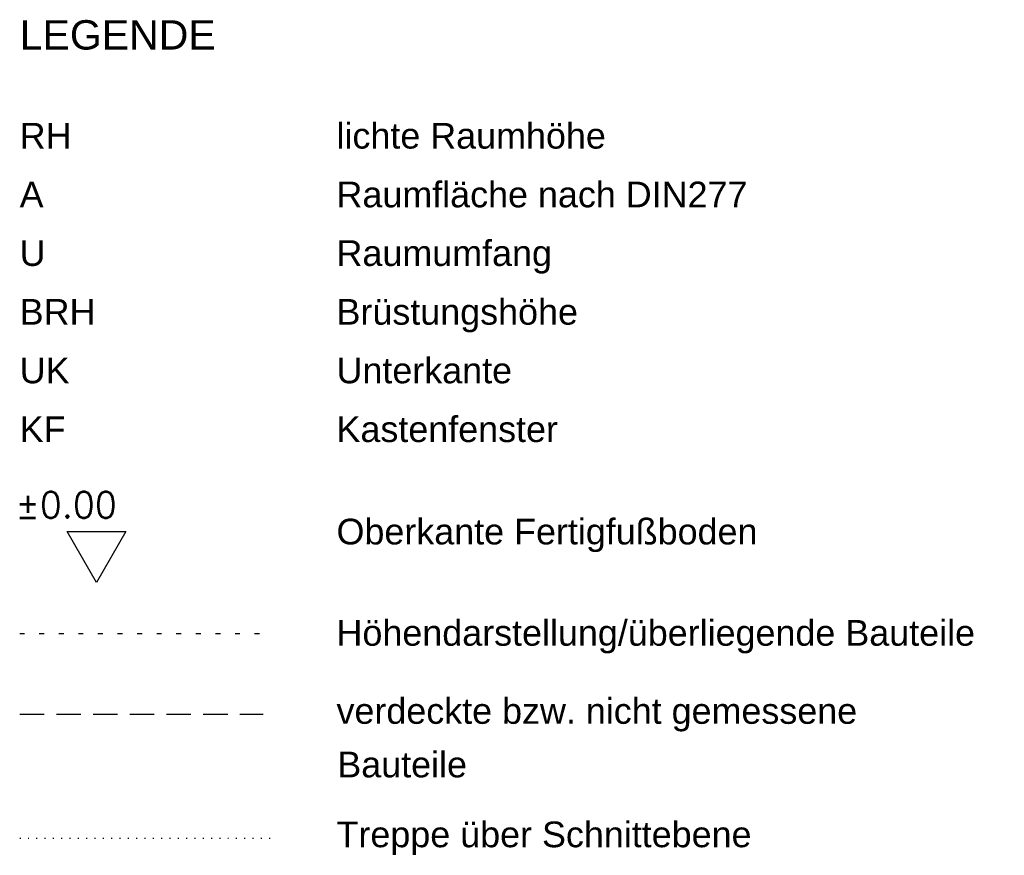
# Model space of a CAD drawing. Header units: metres. Extents: x -5 to 96, y -2 to 83.
import ezdxf

# ---------------------------------------------------------------- set-up
doc = ezdxf.new("R2010")
doc.units = ezdxf.units.M
for name, pattern in [('ACAD_ISO07W100', [3, 0, -3]), ('LINIE_9', [0.2, 0.05, -0.15]), ('VERDECKT', [0.375, 0.25, -0.125])]:
    doc.linetypes.add(name, pattern=pattern)
doc.layers.get('0').update_dxf_attribs({"linetype": 'CONTINUOUS'})
doc.layers.add('A_LAYOUT_LEGENDE', color=7, linetype='CONTINUOUS')
doc.styles.add('ARIAL', font='ARIAL.TTF')
doc.styles.add('Romans', font='romans.shx')

# ---------------------------------------------------------------- blocks, each defined once
blk = doc.blocks.new('Kote0.00')
at = {"flags": 128}
blk.add_lwpolyline([(-0.2, 0.3464), (0.2, 0.3464), (0, 0)], close=True, dxfattribs=at)
at = {"style": 'Romans'}
blk.add_attdef('HÖHENKOTE', (-0.5511, 0.4405), '', height=0.2, dxfattribs=at)

msp = doc.modelspace()

# ---------------------------------------------------------------- linework, layer by layer
at = {"layer": 'A_LAYOUT_LEGENDE', "linetype": 'LINIE_9', "ltscale": 10}
msp.add_line((-4.9, 20.61), (19.84, 20.61), dxfattribs=at)
at = {"layer": 'A_LAYOUT_LEGENDE', "linetype": 'VERDECKT', "ltscale": 10}
msp.add_line((-4.9, 12.38), (19.98, 12.38), dxfattribs=at)
at = {"layer": 'A_LAYOUT_LEGENDE', "linetype": 'ACAD_ISO07W100', "ltscale": 0.25}
msp.add_line((-4.9, -0.29), (20.68, -0.29), dxfattribs=at)

# ---------------------------------------------------------------- block references
at = {"layer": 'A_LAYOUT_LEGENDE'}
ref = msp.add_blockref('Kote0.00', (2.95, 25.84), dxfattribs=dict(at, xscale=15, yscale=15, zscale=15))
ref.add_attrib('HÖHENKOTE', '%%p0.00 ', (-5.32, 32.45), dxfattribs={"layer": '0', "height": 2.625, "style": 'Romans'})

# ---------------------------------------------------------------- texts
at = {"layer": 'A_LAYOUT_LEGENDE', "style": 'ARIAL'}
for s, height, p in [('LEGENDE', 3, (-4.9, 80.28)), ('RH', 2.625, (-4.9, 70.16)), ('lichte Raumhöhe', 2.625, (27.47, 70.16)), ('A', 2.62, (-4.9, 64.16)), ('Raumfläche nach DIN277', 2.625, (27.47, 64.16)), ('U', 2.62, (-4.9, 58.17)), ('Raumumfang', 2.625, (27.47, 58.17)), ('BRH', 2.625, (-4.9, 52.17)), ('Brüstungshöhe', 2.625, (27.47, 52.17)), ('UK', 2.625, (-4.9, 46.18)), ('Unterkante', 2.625, (27.47, 46.18)), ('KF', 2.625, (-4.9, 40.18)), ('Kastenfenster', 2.625, (27.47, 40.18)), ('Oberkante Fertigfußboden', 2.625, (27.47, 29.72)), ('Höhendarstellung/überliegende Bauteile', 2.625, (27.47, 19.37)), ('verdeckte bzw. nicht gemessene', 2.625, (27.47, 11.39)), ('Bauteile', 2.625, (27.55, 5.92)), ('Treppe über Schnittebene', 2.625, (27.47, -1.22))]:
    msp.add_text(s, height=height, dxfattribs=at).set_placement(p)

doc.saveas('drawing.dxf')
